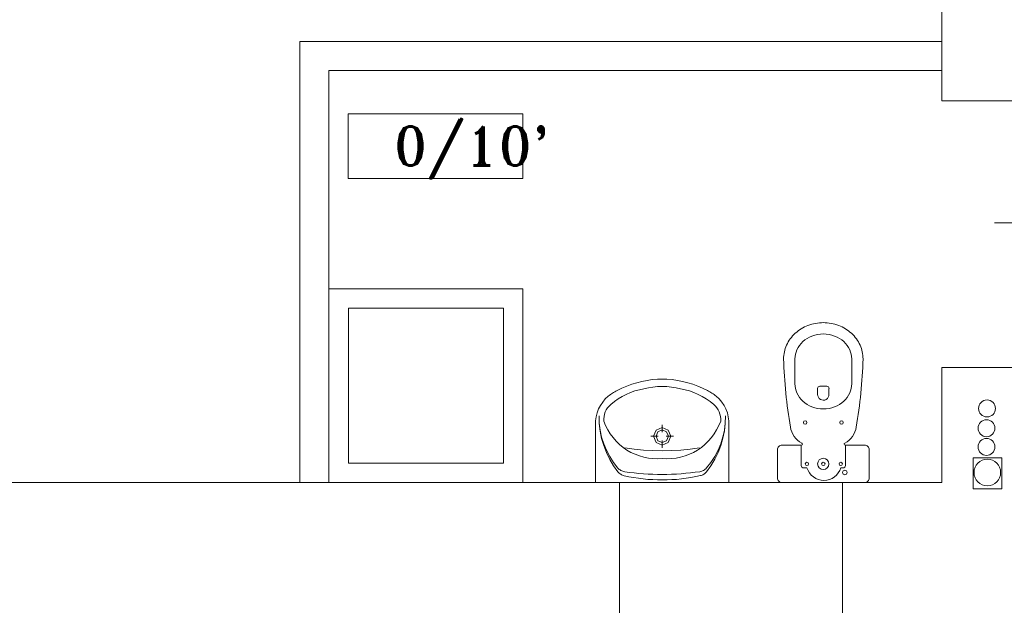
# Model space of a CAD drawing. Header units: millimetres. Extents: x -12354389001 to 271431, y -126469 to 48347.
# Tile 86 of 204: x -128550 to -128144, y -90372 to -90130. Entities that reach past the tile are written whole.
import ezdxf
from ezdxf.lldxf.tags import DXFTag

# ---------------------------------------------------------------- set-up
doc = ezdxf.new("R2010")
doc.units = ezdxf.units.MM
doc.layers.get('0').update_dxf_attribs({"lineweight": 9})
doc.layers.add('IS_Pion_Wodociag', color=7, linetype='SOLID')
for name, color, linetype, lineweight in [('IS_Text_Odbiornikow_Therm', 7, 'Continuous', 5), ('koncepcja linie przekrojowe', 252, 'Continuous', 20), ('LINIE PRZEKROJOWE', 7, 'Continuous', 13), ('OPISY', 255, 'Continuous', 9), ('WYPOSAZENIE', 7, 'Continuous', 15)]:
    doc.layers.add(name, color=color, linetype=linetype, lineweight=lineweight)
doc.styles.add('ROMANS-POTROJNY-0-8-W', font='ROMANT.SHX', dxfattribs={"width": 0.8})
tags = doc.linetypes.add('SOLID', pattern=[10, 10, 0]).pattern_tags.tags
tags[6:7] = [DXFTag(74, 4), DXFTag(75, 0), DXFTag(340, '0'), DXFTag(46, 0.0), DXFTag(50, 0.0), DXFTag(44, 0.0), DXFTag(45, 0.0)]
tags[4:5] = [DXFTag(74, 4), DXFTag(75, 0), DXFTag(340, '0'), DXFTag(46, 0.0), DXFTag(50, 0.0), DXFTag(44, 0.0), DXFTag(45, 0.0)]

# ---------------------------------------------------------------- blocks, each defined once
blk = doc.blocks.new('oj')
at = {"color": 252, "linetype": 'Continuous', "lineweight": 13}
for p, q in [((-95771.54, 14062.28), (-95783.39, 14062.3)), ((-95783.39, 14062.3), (-95783.39, 14049.43)), ((-95771.54, 14049.42), (-95771.54, 14062.28)), ((-95783.39, 14049.43), (-95771.54, 14049.42))]:
    blk.add_line(p, q, dxfattribs=at)
blk.add_circle((-95777.51, 14056.21), 5.5, dxfattribs=at)
at = {"layer": 'IS_Pion_Wodociag', "color": 252, "linetype": 'Continuous', "lineweight": 13}
for centre in [(-95777.64, 14082.62), (-95777.85, 14074.49), (-95777.85, 14066.75)]:
    blk.add_ellipse(centre, major_axis=(3.5, 0), ratio=1, dxfattribs=at)
at = {"layer": 'koncepcja linie przekrojowe', "color": 252, "linetype": 'Continuous', "lineweight": 13}
for p, q in [((-95796.22, 14234.03), (-95796.22, 14222.03)), ((-95796.22, 14222.03), (-95971.74, 14222.03)), ((-95796.22, 14222.03), (-95796.22, 14222.03)), ((-96049.14, 14052.03), (-96061.14, 14052.03)), ((-96049.14, 14052.03), (-96049.14, 14052.03)), ((-96049.14, 14052.03), (-96049.14, 14052.03)), ((-96049.14, 14052.03), (-96049.14, 14052.03)), ((-95929.29, 14052.03), (-95837.29, 14052.03)), ((-95929.29, 13990.91), (-95929.29, 14052.03)), ((-95837.29, 14052.03), (-95837.29, 13990.91))]:
    blk.add_line(p, q, dxfattribs=at)
at = {"layer": 'LINIE PRZEKROJOWE', "color": 252, "linetype": 'Continuous', "lineweight": 13}
for p, q in [((-95796.22, 14209.59), (-95796.22, 14366.09)), ((-96061.14, 14234.03), (-96061.14, 14052.03)), ((-95796.22, 14234.03), (-96061.14, 14234.03)), ((-96061.14, 14052.03), (-96061.14, 14234.03)), ((-96061.14, 14234.03), (-95796.22, 14234.03)), ((-96049.14, 14052.03), (-96049.14, 14222.03)), ((-96049.14, 14052.03), (-96049.14, 14222.03)), ((-96049.14, 14222.03), (-95796.22, 14222.03)), ((-95796.22, 14222.03), (-96049.14, 14222.03)), ((-96049.14, 14222.03), (-96049.14, 14052.03)), ((-95719.22, 14209.59), (-95796.22, 14209.59)), ((-95796.22, 14052.03), (-95796.22, 14099.59)), ((-95796.22, 14099.59), (-95719.22, 14099.59)), ((-96395.22, 14052.03), (-95929.29, 14052.03)), ((-95929.29, 13990.91), (-95929.29, 14052.03)), ((-95837.29, 14052.03), (-95796.22, 14052.03)), ((-95837.29, 14052.03), (-95796.22, 14052.03)), ((-95837.29, 14052.03), (-95837.29, 13990.91))]:
    blk.add_line(p, q, dxfattribs=at)
at = {"layer": 'OPISY', "color": 252, "linetype": 'Continuous', "lineweight": 13}
for p, q in [((-96041.26, 14204.17), (-95969.14, 14204.17)), ((-96041.26, 14177.55), (-96041.26, 14204.17)), ((-95969.14, 14204.17), (-95969.14, 14177.55)), ((-95969.14, 14177.55), (-96041.26, 14177.55)), ((-95686.39, 14159.21), (-95774.49, 14159.21))]:
    blk.add_line(p, q, dxfattribs=at)
at = {"layer": 'WYPOSAZENIE', "color": 7, "linetype": 'Continuous', "lineweight": 13}
for p, q in [((-95969.14, 14132.03), (-96049.14, 14132.03)), ((-95969.14, 14052.03), (-95969.14, 14132.03)), ((-95977.14, 14124.03), (-96041.14, 14124.03)), ((-96041.14, 14124.03), (-96041.14, 14060.03)), ((-95977.14, 14060.03), (-95977.14, 14124.03)), ((-95856.88, 14103.05), (-95856.88, 14092.75)), ((-95833.48, 14103.05), (-95833.48, 14092.75)), ((-95847.52, 14088.33), (-95847.52, 14090.88)), ((-95846.58, 14091.82), (-95845.18, 14091.82)), ((-95843.77, 14091.82), (-95845.18, 14091.82)), ((-95842.84, 14088.34), (-95842.84, 14090.88)), ((-95939.14, 14052.03), (-95939.14, 14075.87)), ((-95911.65, 14072.9), (-95911.65, 14075.9)), ((-95884.14, 14052.03), (-95884.14, 14075.87)), ((-95913.35, 14071.16), (-95916.28, 14071.16)), ((-95911.65, 14066.41), (-95911.65, 14069.42)), ((-95907.01, 14071.16), (-95909.95, 14071.16)), ((-95854.26, 14067.48), (-95854.26, 14059.05)), ((-95836.09, 14067.48), (-95836.09, 14059.05)), ((-96041.14, 14060.03), (-95977.14, 14060.03)), ((-95853.33, 14058.12), (-95851.93, 14058.12)), ((-95837.97, 14058.12), (-95837.03, 14058.12))]:
    blk.add_line(p, q, dxfattribs=at)
at = {"layer": 'WYPOSAZENIE', "color": 252, "linetype": 'Continuous', "lineweight": 13}
for p, q in [((-96049.14, 14132.03), (-96049.14, 14052.03)), ((-96049.14, 14052.03), (-95969.14, 14052.03))]:
    blk.add_line(p, q, dxfattribs=at)
at = {"layer": 'WYPOSAZENIE', "color": 7, "linetype": 'Continuous', "lineweight": 13}
blk.add_lwpolyline([(-95826.22, 14053.9, -0.414214), (-95828.09, 14052.03), (-95862.26, 14052.03, -0.414214), (-95864.14, 14053.9), (-95864.14, 14065.61, -0.414214), (-95862.26, 14067.48), (-95854.26, 14067.48, 0.787207), (-95854.05, 14068.36, -0.243605), (-95858.75, 14074.97, -0.036424), (-95861.56, 14103.05, -0.106749), (-95860.34, 14108.72, -0.101537), (-95856.76, 14113.64, -0.094942), (-95851.51, 14116.87, -0.090753), (-95845.18, 14118.03, -0.090753), (-95838.84, 14116.87, -0.094942), (-95833.59, 14113.64, -0.101537), (-95830.02, 14108.72, -0.106749), (-95828.8, 14103.05, -0.036424), (-95831.6, 14074.97, -0.243605), (-95836.31, 14068.36, 0.787207), (-95836.09, 14067.48), (-95828.09, 14067.48, -0.414214), (-95826.22, 14065.61)], format="xyb", close=True, dxfattribs=at)
for points in [[(-95833.48, 14103.05, 0.106749), (-95834.28, 14106.79, 0.101537), (-95836.75, 14110.19, 0.094942), (-95840.5, 14112.49, 0.090753), (-95845.18, 14113.35, 0.090753), (-95849.86, 14112.49, 0.094942), (-95853.6, 14110.19, 0.101537), (-95856.07, 14106.79, 0.106749), (-95856.88, 14103.05, 0.106749)], [(-95833.48, 14092.75, -0.106749), (-95834.28, 14089.02, -0.101537), (-95836.75, 14085.62, -0.094942), (-95840.5, 14083.31, -0.090753), (-95845.18, 14082.46, -0.090753), (-95849.86, 14083.31, -0.094942), (-95853.6, 14085.62, -0.101537), (-95856.07, 14089.02, -0.106749), (-95856.88, 14092.75, -0.106749)]]:
    blk.add_lwpolyline(points, format="xyb", dxfattribs=at)
for points in [[(-95930.26, 14090.09), (-95928.29, 14091.02), (-95926.27, 14091.86), (-95924.22, 14092.6), (-95922.13, 14093.24), (-95920.02, 14093.78), (-95917.88, 14094.2), (-95915.73, 14094.53), (-95913.56, 14094.75)], [(-95909.71, 14094.75), (-95913.56, 14094.75)], [(-95909.71, 14094.75), (-95907.54, 14094.53), (-95905.39, 14094.2), (-95903.26, 14093.78), (-95901.14, 14093.24), (-95899.06, 14092.6), (-95897, 14091.86), (-95894.99, 14091.02), (-95893.01, 14090.09)], [(-95933.91, 14087.66), (-95933.48, 14088.01), (-95933.05, 14088.34), (-95932.6, 14088.66), (-95932.15, 14088.97), (-95931.69, 14089.27), (-95931.22, 14089.55), (-95930.74, 14089.83), (-95930.26, 14090.09)], [(-95932.91, 14084.31), (-95931.4, 14085.5), (-95929.82, 14086.59), (-95928.17, 14087.57), (-95926.46, 14088.44), (-95924.7, 14089.2), (-95922.9, 14089.84), (-95921.07, 14090.36), (-95919.2, 14090.76)], [(-95919.2, 14090.76), (-95917.33, 14091.16), (-95915.45, 14091.45), (-95913.54, 14091.62), (-95911.64, 14091.68), (-95909.73, 14091.62), (-95907.83, 14091.45), (-95905.94, 14091.16), (-95904.07, 14090.76)], [(-95904.07, 14090.76), (-95902.2, 14090.36), (-95900.37, 14089.84), (-95898.57, 14089.2), (-95896.81, 14088.44), (-95895.1, 14087.57), (-95893.45, 14086.59), (-95891.87, 14085.5), (-95890.36, 14084.31)], [(-95893.01, 14090.09), (-95892.53, 14089.83), (-95892.05, 14089.55), (-95891.59, 14089.27), (-95891.12, 14088.97), (-95890.67, 14088.66), (-95890.22, 14088.34), (-95889.79, 14088.01), (-95889.36, 14087.66)], [(-95939.14, 14075.87), (-95939.11, 14077.55), (-95938.89, 14079.21), (-95938.49, 14080.84), (-95937.9, 14082.41), (-95937.14, 14083.89), (-95936.21, 14085.27), (-95935.13, 14086.54), (-95933.91, 14087.66)], [(-95935.75, 14077.34), (-95935.76, 14078.32), (-95935.66, 14079.29), (-95935.45, 14080.25), (-95935.14, 14081.17), (-95934.72, 14082.05), (-95934.2, 14082.88), (-95933.6, 14083.63), (-95932.91, 14084.31)], [(-95890.36, 14084.31), (-95889.67, 14083.63), (-95889.07, 14082.88), (-95888.55, 14082.05), (-95888.13, 14081.17), (-95887.82, 14080.25), (-95887.61, 14079.29), (-95887.51, 14078.32), (-95887.52, 14077.34)], [(-95889.36, 14087.66), (-95888.14, 14086.54), (-95887.06, 14085.27), (-95886.14, 14083.89), (-95885.37, 14082.41), (-95884.78, 14080.84), (-95884.38, 14079.21), (-95884.16, 14077.55), (-95884.14, 14075.87)], [(-95929.93, 14058.06), (-95931.72, 14060.34), (-95933.3, 14062.78), (-95934.66, 14065.36), (-95935.77, 14068.05), (-95936.64, 14070.84), (-95937.26, 14073.69), (-95937.62, 14076.6), (-95937.72, 14079.52)], [(-95929.89, 14056.5), (-95931.71, 14058.99), (-95933.31, 14061.63), (-95934.67, 14064.41), (-95935.8, 14067.3), (-95936.67, 14070.28), (-95937.28, 14073.32), (-95937.63, 14076.41), (-95937.72, 14079.52)], [(-95926.25, 14065.47), (-95927.8, 14066.59), (-95929.27, 14067.83), (-95930.64, 14069.18), (-95931.91, 14070.64), (-95933.06, 14072.2), (-95934.08, 14073.84), (-95934.98, 14075.56), (-95935.75, 14077.34)], [(-95887.52, 14077.34), (-95888.29, 14075.56), (-95889.19, 14073.84), (-95890.22, 14072.2), (-95891.36, 14070.64), (-95892.63, 14069.18), (-95894, 14067.83), (-95895.47, 14066.59), (-95897.03, 14065.47)], [(-95885.56, 14079.56), (-95885.64, 14076.45), (-95885.99, 14073.36), (-95886.6, 14070.31), (-95887.47, 14067.33), (-95888.59, 14064.44), (-95889.95, 14061.66), (-95891.54, 14059.02), (-95893.36, 14056.53)], [(-95885.56, 14079.56), (-95885.65, 14076.63), (-95886.01, 14073.73), (-95886.62, 14070.87), (-95887.49, 14068.08), (-95888.6, 14065.39), (-95889.96, 14062.81), (-95891.53, 14060.37), (-95893.32, 14058.09)], [(-95896.26, 14066.38), (-95900.09, 14065.85), (-95903.93, 14065.47), (-95907.79, 14065.24), (-95911.65, 14065.17), (-95915.51, 14065.24), (-95919.36, 14065.47), (-95923.21, 14065.85), (-95927.03, 14066.38)], [(-95911.64, 14061.95), (-95913.54, 14061.87), (-95915.45, 14061.94), (-95917.34, 14062.16), (-95919.21, 14062.54), (-95921.05, 14063.06), (-95922.84, 14063.72), (-95924.58, 14064.53), (-95926.25, 14065.47)], [(-95897.03, 14065.47), (-95898.7, 14064.53), (-95900.43, 14063.72), (-95902.22, 14063.06), (-95904.06, 14062.54), (-95905.93, 14062.16), (-95907.83, 14061.94), (-95909.73, 14061.87), (-95911.64, 14061.95)], [(-95927.12, 14056.52), (-95927.52, 14056.6), (-95927.91, 14056.71), (-95928.29, 14056.85), (-95928.66, 14057.03), (-95929.01, 14057.25), (-95929.34, 14057.49), (-95929.65, 14057.76), (-95929.93, 14058.06)], [(-95927.35, 14054.9), (-95927.72, 14055), (-95928.07, 14055.13), (-95928.42, 14055.29), (-95928.75, 14055.48), (-95929.06, 14055.7), (-95929.36, 14055.94), (-95929.64, 14056.21), (-95929.89, 14056.5)], [(-95911.61, 14055.4), (-95913.56, 14055.43), (-95915.5, 14055.48), (-95917.44, 14055.57), (-95919.38, 14055.7), (-95921.32, 14055.85), (-95923.26, 14056.04), (-95925.19, 14056.27), (-95927.12, 14056.52)], [(-95896.13, 14056.54), (-95898.06, 14056.29), (-95899.99, 14056.06), (-95901.92, 14055.87), (-95903.86, 14055.71), (-95905.8, 14055.58), (-95907.75, 14055.49), (-95909.69, 14055.43), (-95911.64, 14055.4)], [(-95893.32, 14058.09), (-95893.6, 14057.79), (-95893.91, 14057.52), (-95894.24, 14057.27), (-95894.59, 14057.06), (-95894.96, 14056.88), (-95895.34, 14056.73), (-95895.73, 14056.62), (-95896.13, 14056.54)], [(-95893.36, 14056.53), (-95893.61, 14056.24), (-95893.89, 14055.97), (-95894.18, 14055.72), (-95894.5, 14055.51), (-95894.83, 14055.31), (-95895.17, 14055.15), (-95895.53, 14055.02), (-95895.9, 14054.92)], [(-95911.61, 14053.18), (-95913.59, 14053.19), (-95915.57, 14053.26), (-95917.55, 14053.38), (-95919.53, 14053.57), (-95921.5, 14053.82), (-95923.46, 14054.12), (-95925.41, 14054.48), (-95927.35, 14054.9)], [(-95895.9, 14054.92), (-95897.84, 14054.5), (-95899.79, 14054.13), (-95901.75, 14053.83), (-95903.72, 14053.58), (-95905.69, 14053.39), (-95907.67, 14053.26), (-95909.65, 14053.19), (-95911.64, 14053.18)]]:
    blk.add_lwpolyline(points, dxfattribs=at)
for points in [[(-95911.65, 14067.51), (-95914.17, 14068.58), (-95915.21, 14071.16), (-95914.17, 14073.74), (-95911.65, 14074.81), (-95909.13, 14073.74), (-95908.08, 14071.16), (-95909.13, 14068.58)], [(-95911.65, 14068.55), (-95913.45, 14069.31), (-95914.19, 14071.16), (-95913.45, 14073), (-95911.65, 14073.77), (-95909.85, 14073), (-95909.1, 14071.16), (-95909.85, 14069.31)]]:
    blk.add_lwpolyline(points, close=True, dxfattribs=at)
for centre, radius in [((-95852.67, 14076.84), 0.702), ((-95837.69, 14076.84), 0.702), ((-95851.93, 14059.75), 0.702), ((-95845.18, 14059.75), 2.34), ((-95845.18, 14059.75), 0.702), ((-95837.97, 14059.75), 0.702), ((-95836.28, 14056.24), 0.936)]:
    blk.add_circle(centre, radius, dxfattribs=at)
for centre, radius, start, end in [((-95846.58, 14090.88), 0.936, 90, 180), ((-95845.18, 14088.38), 2.34, 178.6628, 1.0097), ((-95843.77, 14090.88), 0.936, 0, 90), ((-95853.33, 14059.05), 0.936, 180, 270), ((-95844.95, 14060.27), 7.31, 197.1662, 342.8338), ((-95837.03, 14059.05), 0.936, 270, 0)]:
    blk.add_arc(centre, radius, start, end, dxfattribs=at)
at = {"layer": 'OPISY', "color": 252, "linetype": 'Continuous', "lineweight": 13, "style": 'ROMANS-POTROJNY-0-8-W'}
blk.add_text("0/10'", height=16, dxfattribs=at).set_placement((-96022.39, 14182.91))

msp = doc.modelspace()

# ---------------------------------------------------------------- block references
at = {"layer": 'IS_Text_Odbiornikow_Therm', "color": 7, "ltscale": 0.5}
msp.add_blockref('oj', (-32373.467, -104372.956), dxfattribs=at)

doc.saveas('drawing.dxf')
